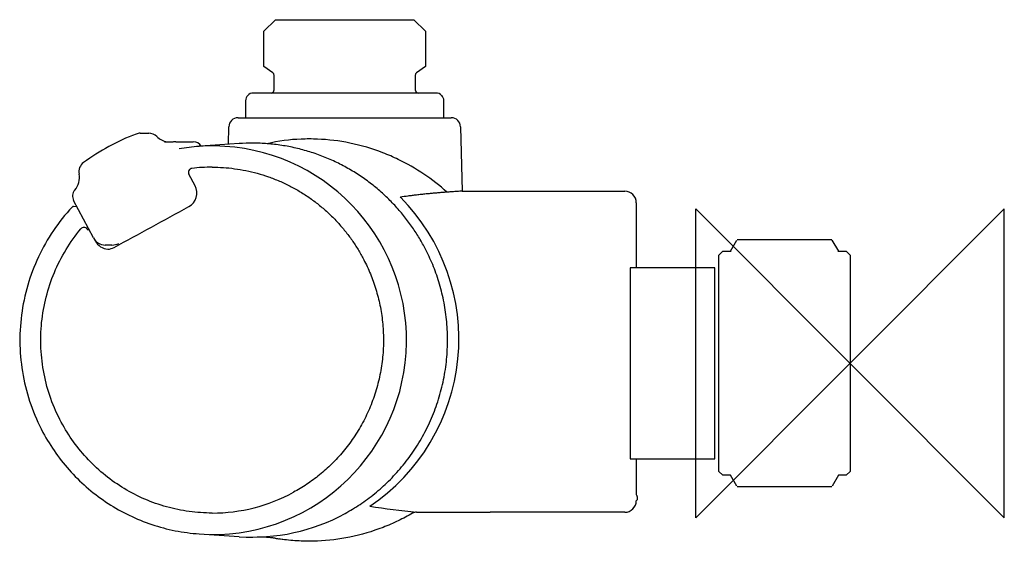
# Model space of a CAD drawing. Header units: millimetres. Extents: x -108 to 20, y -23 to 45.
import ezdxf

# ---------------------------------------------------------------- set-up
doc = ezdxf.new("R2010")
doc.units = ezdxf.units.MM
doc.header["$MEASUREMENT"] = 0
doc.layers.add('ORIGIN', color=6, linetype='Continuous')
doc.layers.add('PLANNING', color=1, linetype='Continuous')

# ---------------------------------------------------------------- blocks, each defined once
blk = doc.blocks.new('731150_R')
at = {"layer": 'ORIGIN'}
for p, q in [((-20, 20), (20, -20)), ((20, 20), (-20, -20)), ((-20, -20), (-20, 20)), ((20, -20), (20, 20))]:
    blk.add_line(p, q, dxfattribs=at)
at = {"layer": 'PLANNING'}
for p, q in [((-75.98, 43), (-74.48, 44.5)), ((-74.48, 44.5), (-56.52, 44.5)), ((-56.52, 44.5), (-55.02, 43)), ((-75.98, 38.43), (-75.98, 43)), ((-55.02, 43), (-55.02, 38.43)), ((-74.82, 37.62), (-75.98, 38.43)), ((-55.02, 38.43), (-56.18, 37.62)), ((-74.7, 37.49), (-74.82, 37.62)), ((-74.69, 37.47), (-74.7, 37.49)), ((-74.65, 37.29), (-74.69, 37.47)), ((-74.65, 35.4), (-74.65, 37.29)), ((-56.31, 37.47), (-56.35, 37.29)), ((-56.35, 37.29), (-56.35, 35.4)), ((-56.3, 37.49), (-56.31, 37.47)), ((-56.18, 37.62), (-56.3, 37.49)), ((-53.65, 35), (-77.35, 35)), ((-75.05, 35), (-74.78, 35.11)), ((-75.05, 35), (-74.78, 35.11)), ((-74.74, 35.15), (-74.65, 35.4)), ((-56.35, 35.4), (-56.25, 35.12)), ((-56.22, 35.11), (-55.95, 35)), ((-52.93, 34.69), (-52.93, 34.7)), ((-78.35, 34), (-78.35, 31.8)), ((-52.65, 31.8), (-52.65, 34)), ((-80.58, 28.36), (-80.52, 30.63)), ((-79.32, 31.8), (-51.68, 31.8)), ((-50.48, 30.63), (-50.26, 22.3)), ((-92.02, 29.79), (-90.9, 29.79)), ((-88.84, 28.7), (-87.71, 28.7)), ((-87.4, 28.67), (-85.12, 28.67)), ((-79.19, 28.45), (-84.2, 28.11)), ((-84.89, 23), (-85.69, 24.51)), ((-50.26, 22.3), (-29.2, 22.3)), ((-98.06, 16.23), (-100.63, 21.09)), ((-27.7, 20.8), (-27.7, 12.37)), ((-100.61, 20.32), (-100.24, 20.35)), ((-98.86, 17.34), (-98.64, 17.33)), ((-97.91, 15.99), (-97.82, 15.83)), ((-15.5, 14.5), (-14.66, 15.96)), ((-2.37, 16), (-14.63, 16)), ((-2.34, 15.96), (-1.5, 14.5)), ((-95.66, 15.31), (-96.53, 15.31)), ((-17, 14), (-16.5, 14.5)), ((-16.5, 14.5), (-15.5, 14.5)), ((-1.5, 14.44), (-1.5, 14.5)), ((-1.5, 14.5), (-0.5, 14.5)), ((-0.5, 14.5), (-0.5, 14.44)), ((-0.5, 14.5), (0, 14)), ((-17, -14), (-17, 13.94)), ((0, 14), (0, -14)), ((-17.5, 12.37), (-28.5, 12.37)), ((-28.5, 12.37), (-28.5, -12.37)), ((-17.5, -12.37), (-17.5, 12.37)), ((-28.5, -12.37), (-17.5, -12.37)), ((-27.7, -12.37), (-27.7, -17)), ((-16.5, -14.5), (-17, -14)), ((0, -14), (-0.5, -14.5)), ((-15.5, -14.5), (-16.5, -14.5)), ((-14.68, -15.91), (-15.5, -14.5)), ((-1.5, -14.5), (-2.32, -15.91)), ((-0.5, -14.5), (-1.5, -14.5)), ((-2.37, -16), (-14.63, -16)), ((-29.2, -19.3), (-46.66, -19.3)), ((-84.36, -22.1), (-79.19, -22.45)), ((-74.67, -22.64), (-74.67, -22.64)), ((-74.49, -22.67), (-74.61, -22.65)), ((-73.82, -22.78), (-73.96, -22.76)), ((-73.6, -22.81), (-73.82, -22.78)), ((-73.51, -22.82), (-73.6, -22.81)), ((-73.31, -22.85), (-73.51, -22.82))]:
    blk.add_line(p, q, dxfattribs=at)
for centre, radius, start, end in [((-77.35, 34), 1, 136.1943, 180), ((-78.06, 34.69), 0.00976, 91.093, 180.5091), ((-77.35, 34), 1, 90, 135.4078), ((-75.05, 35.4), 0.4, 313.1159, 321.1278), ((-55.95, 35.4), 0.4, 218.8722, 226.8841), ((-53.65, 34), 1, 44.3511, 90), ((-53.65, 34), 1, 360, 43.8057), ((-79.32, 30.6), 1.2, 90, 178.5), ((-51.68, 30.6), 1.2, 1.5, 90.0202), ((-82.53, 3.21), 28.31, 110.7123, 126.4215), ((-92.02, 28.31), 1.48, 90.0004, 110.7123), ((-90.9, 28.29), 1.5, 45.9228, 90.1116), ((-88.13, 31.15), 2.48, 225.9228, 261.2594), ((-87.72, 26.53), 2.16, 80.7827, 89.5672), ((-82.66, 3.41), 24.74, 93.9425, 100.0319), ((-85.11, 27.47), 1.21, 32.4636, 90.2667), ((-82.66, 3.43), 24.73, 89.2314, 93.9426), ((-82.66, 2.98), 25.17, 269.2314, 89.2314), ((-98.45, 24.78), 1.51, 126.4215, 190.3732), ((-102.41, 24.06), 2.53, 319.8784, 10.3486), ((-85.25, 24.75), 0.5, 96.8521, 208.1289), ((-82.68, 3.37), 22.03, 90.0001, 96.8521), ((-86.67, 22.05), 2.01, 298.718, 28.0012), ((-99.56, 21.65), 1.21, 139.8663, 207.8574), ((-29.2, 20.8), 1.5, 0.0041, 89.9882), ((-76.77, 3.14), 26.07, 303.8276, 44.8094), ((-39.61, -105.65), 128.53, 97.912, 98.3532), ((-100.61, 20.02), 0.305, 96.724, 137.019), ((-1092.05, 1857.05), 2094.38, 298.41631, 298.71797), ((-99.3, 17.1), 0.495, 89.9113, 140.3454), ((-99.3, 17.1), 0.494, 27.9483, 89.9113), ((-96.53, 17.04), 1.73, 207.8664, 269.8352), ((-96.07, 16.76), 1.98, 208.0417, 266.2136), ((-95.66, 17.25), 1.94, 270.001, 296.923), ((-96.33, 16.76), 1.99, 273.7932, 298.4163), ((-82.69, 2.66), 22.06, 270.0121, 298.5836), ((-29.2, -17.8), 1.5, 270.0011, 359.9996), ((-45.85, 87.21), 106.98, 261.1788, 264.4584), ((-77.47, 2.63), 25.15, 266.0896, 298.5671), ((-56.19, -20.3), 1.02, 89.5645, 120.2598), ((-46.68, 2044.28), 2063.58, 269.73607, 270.00062), ((-71.64, -6.78), 16.14, 259.8116, 261.7318)]:
    blk.add_arc(centre, radius, start, end, dxfattribs=at)
for points, weights in [([(-55.2, 15.12), (-62.94, 29.57), (-79.19, 28.45)], [1, 0.78946811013, 0.881597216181]), ([(-82.68, 25.4), (-69.43, 25.4), (-63.14, 13.64)], [0.967832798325, 0.844859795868, 1]), ([(-50.26, 22.3), (-54.58, 22.03), (-57.3, 21.65)], [1, 0.999794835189, 1]), ([(-65.45, -19.45), (-43.19, -7.33), (-55.2, 15.12)], [1, 0.707106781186, 1]), ([(-16.5, 14.5), (-16.5, 14.51), (-16.5, 14.44)], [0.961707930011, 0.979405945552, 1]), ([(-15.5, 14.5), (-15.5, 14.5), (-15.5, 14.44)], [0.989618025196, 0.993611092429, 1]), ([(-63.14, 13.64), (-52.59, -6.07), (-72.13, -16.71)], [1, 0.707106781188, 1]), ([(-17, 13.94), (-17, 14), (-17, 14)], [1, 0.979909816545, 0.962575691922])]:
    blk.add_rational_spline(points, weights, degree=2, dxfattribs=at)
for points, knots in [([(-52.24, 22.17), (-54.13, 23.86), (-56.87, 25.7), (-61.23, 27.59), (-64.72, 28.62), (-68.32, 29.06), (-71.92, 29.06), (-74.1, 28.79), (-75.54, 28.44)], [54.065177, 54.065177, 54.065177, 54.065177, 61.696612, 63.853767, 68.322803, 72.579845, 74.683552, 79.132202, 79.132202, 79.132202, 79.132202]), ([(-100.83, 20.23), (-101.72, 19.27), (-103.35, 17.23), (-105.29, 13.81), (-106.68, 10.13), (-107.49, 6.27), (-107.69, 2.34), (-107.29, -1.58), (-106.28, -5.39), (-105.22, -7.79), (-104.61, -8.95)], [5.023829, 5.023829, 5.023829, 5.023829, 8.927745, 12.851537, 16.77712, 20.703446, 24.62912, 28.568553, 32.48826, 36.41304, 36.41304, 36.41304, 36.41304]), ([(-102.23, -7.64), (-102.76, -6.66), (-103.66, -4.61), (-104.55, -1.38), (-104.95, 1.94), (-104.86, 5.3), (-104.27, 8.6), (-103.21, 11.78), (-101.69, 14.76), (-100.39, 16.57), (-99.68, 17.42)], [60.143037, 60.143037, 60.143037, 60.143037, 63.491378, 66.828944, 70.169793, 73.512896, 76.856903, 80.20068, 83.543429, 86.868313, 86.868313, 86.868313, 86.868313]), ([(-82.68, -19.4), (-83.68, -19.4), (-85.67, -19.26), (-89.58, -18.46), (-94.21, -16.47), (-98.92, -12.68), (-101.28, -9.4), (-102.23, -7.64)], [36.185003, 36.185003, 36.185003, 36.185003, 39.170064, 42.161965, 48.140609, 54.138459, 60.143037, 60.143037, 60.143037, 60.143037]), ([(-104.61, -8.95), (-103.61, -10.81), (-101.16, -14.27), (-96.31, -18.37), (-91.54, -20.67), (-87.48, -21.75), (-85.4, -22.02), (-84.36, -22.1)], [36.41304, 36.41304, 36.41304, 36.41304, 42.735258, 49.036138, 55.334548, 58.470337, 61.616791, 61.616791, 61.616791, 61.616791]), ([(-27.7, -17), (-27.68, -17.05), (-27.64, -17.14), (-27.59, -17.3), (-27.56, -17.48), (-27.59, -17.67), (-27.66, -17.77), (-27.7, -17.8)], [3.9984592, 3.9984592, 3.9984592, 3.9984592, 4.1523093, 4.2898251, 4.5172221, 4.6963391, 4.8552434, 4.8552434, 4.8552434, 4.8552434]), ([(-56.71, -19.42), (-57.31, -19.77), (-58.56, -20.43), (-61.23, -21.59), (-64.72, -22.62), (-68.32, -23.06), (-71.16, -23.06), (-72.59, -22.94), (-73.31, -22.85)], [42.546412, 42.546412, 42.546412, 42.546412, 44.63632, 46.793475, 51.262511, 55.519552, 57.62326, 59.802562, 59.802562, 59.802562, 59.802562]), ([(-74.61, -22.65), (-74.68, -22.64), (-74.83, -22.62), (-75.16, -22.59), (-75.83, -22.53), (-76.42, -22.51), (-76.81, -22.5)], [61.123221, 61.123221, 61.123221, 61.123221, 61.328148, 61.571483, 62.131554, 63.329376, 63.329376, 63.329376, 63.329376])]:
    blk.add_open_spline(points, degree=3, knots=knots, dxfattribs=at)
blk.add_open_spline([(-58.26, 21.46), (-58.29, 21.49), (-58.3, 21.51), (-58.28, 21.51)], degree=3, dxfattribs=at)

msp = doc.modelspace()

# ---------------------------------------------------------------- block references
msp.add_blockref('731150_R', (0, 0))

doc.saveas('drawing.dxf')
